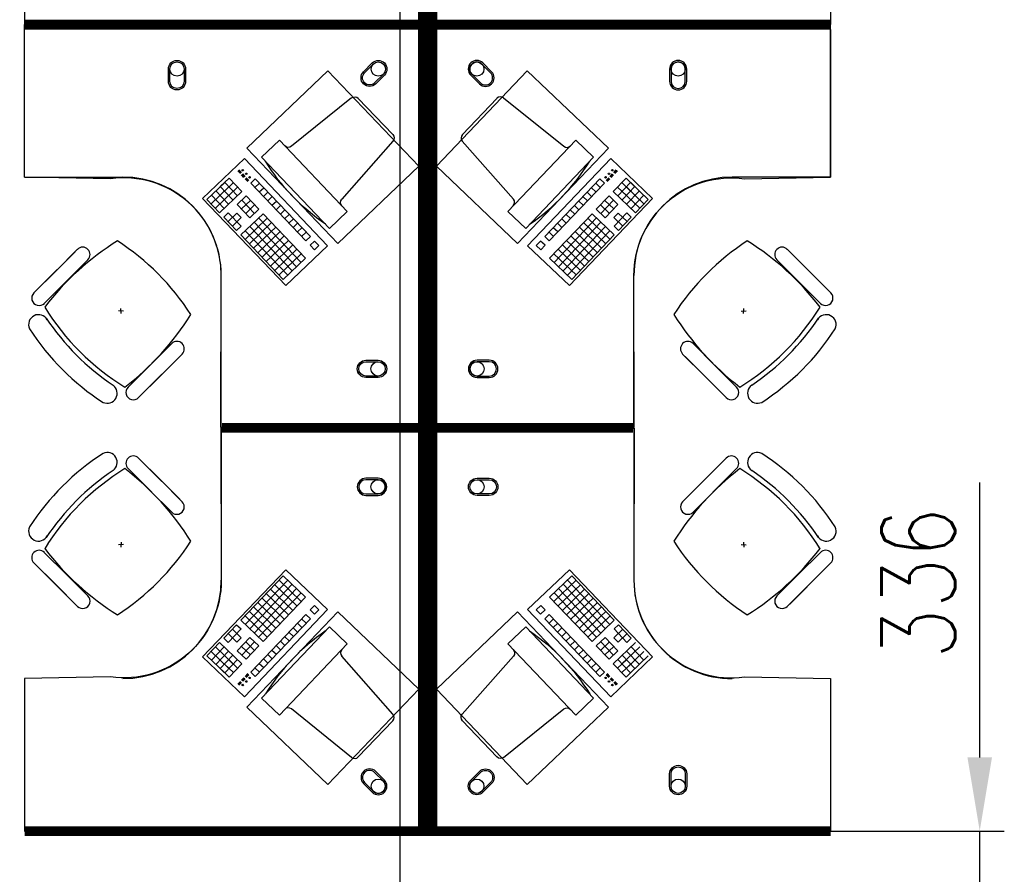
# Model space of a CAD drawing. Header units: millimetres. Extents: x -312551 to 250764, y -35891 to 59426.
# Tile 205 of 256: x -60758 to -56752, y 44485 to 47960. Entities that reach past the tile are written whole.
import ezdxf

# ---------------------------------------------------------------- set-up
doc = ezdxf.new("R2010")
doc.units = ezdxf.units.MM
doc.header["$LTSCALE"] = 2.5
for name, color, linetype in [('FO-00 - FURN$0$FURNITURE', 22, 'Continuous'), ('FO-00 - FURN$0$SP-01$0$FIT-OUT$0$FURNITURE', 22, 'Continuous'), ('NF-GRIDS', 252, 'Continuous')]:
    doc.layers.add(name, color=color, linetype=linetype)
doc.styles.add('ROMANS', font='romans.shx', dxfattribs={"width": 0.8})
doc.dimstyles.new('100NFDIM', dxfattribs={"dimscale": 100, "dimtxt": 3, "dimasz": 3, "dimexe": 1, "dimexo": 1, "dimgap": 1, "dimtad": 1, "dimdec": 0, "dimdsep": 46, "dimtxsty": 'ROMANS', "dimcen": 3, "dimclrd": 4, "dimclre": 4, "dimclrt": 1, "dimaunit": 1, "dimadec": 0, "dimazin": 0, "dimtfac": 1, "dimtdec": 0, "dimtmove": 0, "dimatfit": 3, "dimfxl": 0, "dimtolj": 1, "dimarcsym": 0})

# ---------------------------------------------------------------- blocks, each defined once
blk = doc.blocks.new('FO-00 - FURN$0$SP-01$0$FIT-OUT$0$PC')
at = {"layer": 'FO-00 - FURN$0$SP-01$0$FIT-OUT$0$FURNITURE', "linetype": 'Continuous'}
for p, q in [((241.8, -93.1), (98, -236.8)), ((268.8, -92), (509.4, -294.6)), ((96.9, -263.9), (299.5, -504.5))]:
    blk.add_line(p, q, dxfattribs=at)
blk.add_lwpolyline([(276, -553.9), (346.7, -624.6), (629.5, -341.8), (558.8, -271)], close=True, dxfattribs=at)
for centre, radius, start, end in [((255.9, -107.2), 20, 49.8991, 135), ((112.2, -251), 20, 135, 220.1009), ((522.3, -279.3), 20, 229.8991, 315), ((-109.9, 114.8), 864, 303.1779, 326.8221), ((284.2, -517.4), 20, 315, 40.1009)]:
    blk.add_arc(centre, radius, start, end, dxfattribs=at)
blk = doc.blocks.new('*D217')
at = {"color": 4, "lineweight": -2, "ltscale": 500000}
for p, q in [((-56852.1, 44960.7), (-56852.1, 46077.8)), ((-58793.7, 44660.7), (-56752.1, 44660.7)), ((-56852.1, 44324.5), (-56852.1, 44660.7)), ((-58793.7, 44324.5), (-56752.1, 44324.5)), ((-56852.1, 44024.5), (-56852.1, 43724.5))]:
    blk.add_line(p, q, dxfattribs=at)
at = {"color": 4, "ltscale": 500000}
for points in [[(-56902.1, 44960.7), (-56802.1, 44960.7), (-56852.1, 44660.7)], [(-56902.1, 44024.5), (-56802.1, 44024.5), (-56852.1, 44324.5)]]:
    blk.add_solid(points, dxfattribs=at)
at = {"layer": 'Defpoints', "color": 0, "ltscale": 500000}
for p in [(-58893.7, 44660.7), (-56852.1, 44660.7), (-58893.7, 44324.5)]:
    blk.add_point(p, dxfattribs=at)
at = {"color": 1, "ltscale": 500000, "insert": (-57102.1, 45669.2), "char_height": 300, "attachment_point": 5, "rotation": 90, "style": 'ROMANS'}
blk.add_mtext('\\A1;336', dxfattribs=at)

msp = doc.modelspace()

# ---------------------------------------------------------------- linework, layer by layer
at = {"layer": 'FO-00 - FURN$0$FURNITURE', "color": 8}
for p, q in [((-57459.1, 47920.5, 0), (-57459.1, 47320.5, 0)), ((-59844, 47395.9, 0), (-60014, 47233.7, 0)), ((-59505.7, 47041.4, 0), (-59844, 47395.9, 0)), ((-58691.5, 47041.4, 0), (-58353.2, 47395.9, 0)), ((-58353.2, 47395.9, 0), (-58183.2, 47233.7, 0)), ((-60738.2, 47320.5, 0), (-60338.2, 47320.5, 0)), ((-59942.2, 47281.5, 0), (-59906, 47316, 0)), ((-59854.2, 47261.8, 0), (-59906, 47316, 0)), ((-59860.3, 47334.4, 0), (-59870.7, 47345.3, 0)), ((-59858.8, 47335.7, 0), (-59869.3, 47346.7, 0)), ((-59857.4, 47337.1, 0), (-59867.8, 47348.1, 0)), ((-59855.9, 47338.5, 0), (-59866.4, 47349.5, 0)), ((-59845.7, 47319.1, 0), (-59855.3, 47329.1, 0)), ((-59844.2, 47320.5, 0), (-59853.8, 47330.5, 0)), ((-59842.8, 47321.8, 0), (-59852.4, 47331.9, 0)), ((-59841.3, 47323.2, 0), (-59850.9, 47333.3, 0)), ((-59829.7, 47302, 0), (-59840.7, 47313.5, 0)), ((-59828.2, 47303.4, 0), (-59839.2, 47314.9, 0)), ((-59826.8, 47304.7, 0), (-59837.8, 47316.3, 0)), ((-59825.4, 47306.1, 0), (-59836.4, 47317.7, 0)), ((-59818, 47296.3, 0), (-59800, 47313.6, 0)), ((-59575.6, 47078.4, 0), (-59800, 47313.6, 0)), ((-58621.6, 47078.4, 0), (-58397.3, 47313.6, 0)), ((-58379.2, 47296.3, 0), (-58397.3, 47313.6, 0)), ((-58371.9, 47306.1, 0), (-58360.9, 47317.7, 0)), ((-58370.4, 47304.7, 0), (-58359.4, 47316.3, 0)), ((-58369, 47303.4, 0), (-58358, 47314.9, 0)), ((-58367.5, 47302, 0), (-58356.5, 47313.5, 0)), ((-58355.9, 47323.2, 0), (-58346.3, 47333.3, 0)), ((-58354.4, 47321.8, 0), (-58344.8, 47331.9, 0)), ((-58353, 47320.5, 0), (-58343.4, 47330.5, 0)), ((-58351.5, 47319.1, 0), (-58341.9, 47329.1, 0)), ((-58343, 47261.8, 0), (-58291.2, 47316, 0)), ((-58341.3, 47338.5, 0), (-58330.8, 47349.5, 0)), ((-58339.8, 47337.1, 0), (-58329.4, 47348.1, 0)), ((-58338.4, 47335.7, 0), (-58327.9, 47346.7, 0)), ((-58337, 47334.4, 0), (-58326.5, 47345.3, 0)), ((-58255.1, 47281.5, 0), (-58291.2, 47316, 0)), ((-57459.1, 47320.5, 0), (-57859.1, 47320.5, 0)), ((-59996.4, 47229.7, 0), (-59924.1, 47298.8, 0)), ((-59979.2, 47211.7, 0), (-59906.8, 47280.7, 0)), ((-59890.4, 47227.3, 0), (-59942.2, 47281.5, 0)), ((-59890.4, 47227.3, 0), (-59942.2, 47281.5, 0)), ((-59924.9, 47263.4, 0), (-59888.7, 47297.9, 0)), ((-59872.3, 47244.5, 0), (-59924.1, 47298.8, 0)), ((-59872.3, 47244.5, 0), (-59924.1, 47298.8, 0)), ((-59907.7, 47245.3, 0), (-59871.5, 47279.9, 0)), ((-59593.7, 47061.2, 0), (-59818, 47296.3, 0)), ((-59800.8, 47278.2, 0), (-59782.7, 47295.5, 0)), ((-59783.5, 47260.1, 0), (-59765.4, 47277.4, 0)), ((-58603.6, 47061.2, 0), (-58379.2, 47296.3, 0)), ((-58413.7, 47260.1, 0), (-58431.8, 47277.4, 0)), ((-58396.4, 47278.2, 0), (-58414.5, 47295.5, 0)), ((-58289.6, 47245.3, 0), (-58325.7, 47279.9, 0)), ((-58324.9, 47244.5, 0), (-58273.1, 47298.8, 0)), ((-58324.9, 47244.5, 0), (-58273.1, 47298.8, 0)), ((-58272.3, 47263.4, 0), (-58308.5, 47297.9, 0)), ((-58306.8, 47227.3, 0), (-58255.1, 47281.5, 0)), ((-58306.8, 47227.3, 0), (-58255.1, 47281.5, 0)), ((-58218.1, 47211.7, 0), (-58290.4, 47280.7, 0)), ((-58200.8, 47229.7, 0), (-58273.1, 47298.8, 0)), ((-60014, 47233.7, 0), (-59675.7, 46879.2, 0)), ((-59926.6, 47192.7, 0), (-59978.3, 47247, 0)), ((-59961.9, 47193.6, 0), (-59889.6, 47262.6, 0)), ((-59908.5, 47210, 0), (-59960.3, 47264.3, 0)), ((-59944.7, 47175.5, 0), (-59854.2, 47261.8, 0)), ((-59873.1, 47209.2, 0), (-59837, 47243.7, 0)), ((-59785.2, 47189.4, 0), (-59837, 47243.7, 0)), ((-59766.3, 47242, 0), (-59748.2, 47259.3, 0)), ((-59749, 47223.9, 0), (-59730.9, 47241.2, 0)), ((-58183.2, 47233.7, 0), (-58521.5, 46879.2, 0)), ((-58448.2, 47223.9, 0), (-58466.3, 47241.2, 0)), ((-58431, 47242, 0), (-58449, 47259.3, 0)), ((-58412, 47189.4, 0), (-58360.3, 47243.7, 0)), ((-58324.1, 47209.2, 0), (-58360.3, 47243.7, 0)), ((-58252.6, 47175.5, 0), (-58343, 47261.8, 0)), ((-58235.3, 47193.6, 0), (-58307.7, 47262.6, 0)), ((-58288.7, 47210, 0), (-58237, 47264.3, 0)), ((-58270.7, 47192.7, 0), (-58218.9, 47247, 0)), ((-59944.7, 47175.5, 0), (-59996.4, 47229.7, 0)), ((-59821.4, 47154.9, 0), (-59873.1, 47209.2, 0)), ((-59855.9, 47191.1, 0), (-59819.7, 47225.6, 0)), ((-59803.3, 47172.2, 0), (-59855, 47226.4, 0)), ((-59838.6, 47173, 0), (-59802.4, 47207.5, 0)), ((-59731.8, 47205.9, 0), (-59713.7, 47223.1, 0)), ((-59714.5, 47187.8, 0), (-59696.4, 47205, 0)), ((-58482.7, 47187.8, 0), (-58500.8, 47205, 0)), ((-58465.5, 47205.9, 0), (-58483.6, 47223.1, 0)), ((-58358.6, 47173, 0), (-58394.8, 47207.5, 0)), ((-58394, 47172.2, 0), (-58342.2, 47226.4, 0)), ((-58341.4, 47191.1, 0), (-58377.5, 47225.6, 0)), ((-58375.9, 47154.9, 0), (-58324.1, 47209.2, 0)), ((-58252.6, 47175.5, 0), (-58200.8, 47229.7, 0)), ((-59927.4, 47157.4, 0), (-59909.3, 47174.7, 0)), ((-59875.6, 47103.1, 0), (-59927.4, 47157.4, 0)), ((-59910.1, 47139.3, 0), (-59874, 47173.8, 0)), ((-59857.5, 47120.4, 0), (-59909.3, 47174.7, 0)), ((-59892.9, 47121.2, 0), (-59856.7, 47155.7, 0)), ((-59856.7, 47155.7, 0), (-59874, 47173.8, 0)), ((-59858.4, 47085, 0), (-59767.9, 47171.3, 0)), ((-59841.1, 47067, 0), (-59750.7, 47153.3, 0)), ((-59821.4, 47154.9, 0), (-59785.2, 47189.4, 0)), ((-59613.4, 46973.2, 0), (-59786, 47154.1, 0)), ((-59595.3, 46990.5, 0), (-59767.9, 47171.3, 0)), ((-59697.2, 47169.7, 0), (-59679.1, 47186.9, 0)), ((-59680, 47151.6, 0), (-59661.9, 47168.9, 0)), ((-58601.9, 46990.5, 0), (-58429.3, 47171.3, 0)), ((-58583.8, 46973.2, 0), (-58411.2, 47154.1, 0)), ((-58517.3, 47151.6, 0), (-58535.3, 47168.9, 0)), ((-58500, 47169.7, 0), (-58518.1, 47186.9, 0)), ((-58356.1, 47067, 0), (-58446.6, 47153.3, 0)), ((-58338.9, 47085, 0), (-58429.3, 47171.3, 0)), ((-58375.9, 47154.9, 0), (-58412, 47189.4, 0)), ((-58340.5, 47155.7, 0), (-58323.3, 47173.8, 0)), ((-58304.4, 47121.2, 0), (-58340.5, 47155.7, 0)), ((-58339.7, 47120.4, 0), (-58287.9, 47174.7, 0)), ((-58287.1, 47139.3, 0), (-58323.3, 47173.8, 0)), ((-58321.6, 47103.1, 0), (-58269.8, 47157.4, 0)), ((-58269.8, 47157.4, 0), (-58287.9, 47174.7, 0)), ((-59875.6, 47103.1, 0), (-59857.5, 47120.4, 0)), ((-59823.8, 47048.9, 0), (-59733.4, 47135.2, 0)), ((-59649.6, 46938.7, 0), (-59822.2, 47119.6, 0)), ((-59806.6, 47030.8, 0), (-59716.1, 47117.1, 0)), ((-59631.5, 46956, 0), (-59804.1, 47136.8, 0)), ((-59662.7, 47133.5, 0), (-59644.6, 47150.8, 0)), ((-59645.5, 47115.4, 0), (-59627.4, 47132.7, 0)), ((-59628.2, 47097.3, 0), (-59610.1, 47114.6, 0)), ((-58569, 47097.3, 0), (-58587.1, 47114.6, 0)), ((-58551.8, 47115.4, 0), (-58569.9, 47132.7, 0)), ((-58565.7, 46956, 0), (-58393.1, 47136.8, 0)), ((-58534.5, 47133.5, 0), (-58552.6, 47150.8, 0)), ((-58547.6, 46938.7, 0), (-58375, 47119.6, 0)), ((-58390.7, 47030.8, 0), (-58481.1, 47117.1, 0)), ((-58373.4, 47048.9, 0), (-58463.8, 47135.2, 0)), ((-58321.6, 47103.1, 0), (-58339.7, 47120.4, 0)), ((-59685.8, 46904.2, 0), (-59858.4, 47085, 0)), ((-59667.7, 46921.4, 0), (-59840.3, 47102.3, 0)), ((-59789.3, 47012.7, 0), (-59698.9, 47099, 0)), ((-59772.1, 46994.6, 0), (-59681.6, 47080.9, 0)), ((-59610.9, 47079.3, 0), (-59592.9, 47096.5, 0)), ((-59593.7, 47061.2, 0), (-59575.6, 47078.4, 0)), ((-58603.6, 47061.2, 0), (-58621.6, 47078.4, 0)), ((-58586.3, 47079.3, 0), (-58604.4, 47096.5, 0)), ((-58529.6, 46921.4, 0), (-58357, 47102.3, 0)), ((-58425.2, 46994.6, 0), (-58515.6, 47080.9, 0)), ((-58511.5, 46904.2, 0), (-58338.9, 47085, 0)), ((-58407.9, 47012.7, 0), (-58498.3, 47099, 0)), ((-59754.8, 46976.5, 0), (-59664.4, 47062.8, 0)), ((-59737.5, 46958.4, 0), (-59647.1, 47044.7, 0)), ((-59675.7, 46879.2, 0), (-59505.7, 47041.4, 0)), ((-59675.7, 46879.2, 0), (-59505.7, 47041.4, 0)), ((-59675.7, 46879.2, 0), (-59505.7, 47041.4, 0)), ((-59576.4, 47043.1, 0), (-59558.3, 47060.3, 0)), ((-59559.2, 47025, 0), (-59576.4, 47043.1, 0)), ((-59559.2, 47025, 0), (-59541.1, 47042.3, 0)), ((-59559.2, 47025, 0), (-59541.1, 47042.3, 0)), ((-59559.2, 47025, 0), (-59541.1, 47042.3, 0)), ((-59541.1, 47042.3, 0), (-59558.3, 47060.3, 0)), ((-58521.5, 46879.2, 0), (-58691.5, 47041.4, 0)), ((-58521.5, 46879.2, 0), (-58691.5, 47041.4, 0)), ((-58521.5, 46879.2, 0), (-58691.5, 47041.4, 0)), ((-58656.2, 47042.3, 0), (-58638.9, 47060.3, 0)), ((-58638.1, 47025, 0), (-58656.2, 47042.3, 0)), ((-58638.1, 47025, 0), (-58656.2, 47042.3, 0)), ((-58638.1, 47025, 0), (-58656.2, 47042.3, 0)), ((-58620.8, 47043.1, 0), (-58638.9, 47060.3, 0)), ((-58638.1, 47025, 0), (-58620.8, 47043.1, 0)), ((-58459.7, 46958.4, 0), (-58550.1, 47044.7, 0)), ((-58442.4, 46976.5, 0), (-58532.9, 47062.8, 0)), ((-60532.8, 47016.9, 0), (-60674.3, 46875.5, 0)), ((-60523.1, 47026.7, 0), (-60611.7, 46938.1, 0)), ((-59720.3, 46940.4, 0), (-59629.9, 47026.7, 0)), ((-59703, 46922.3, 0), (-59612.6, 47008.6, 0)), ((-58494.2, 46922.3, 0), (-58584.6, 47008.6, 0)), ((-58476.9, 46940.4, 0), (-58567.4, 47026.7, 0)), ((-57635.1, 47026.7, 0), (-57546.5, 46938.1, 0)), ((-57625.3, 47016.9, 0), (-57483.9, 46875.5, 0)), ((-60480.7, 46984.2, 0), (-60569.3, 46895.6, 0)), ((-59685.8, 46904.2, 0), (-59595.3, 46990.5, 0)), ((-59685.8, 46904.2, 0), (-59595.3, 46990.5, 0)), ((-59685.8, 46904.2, 0), (-59595.3, 46990.5, 0)), ((-58511.5, 46904.2, 0), (-58601.9, 46990.5, 0)), ((-58511.5, 46904.2, 0), (-58601.9, 46990.5, 0)), ((-58511.5, 46904.2, 0), (-58601.9, 46990.5, 0)), ((-57677.5, 46984.2, 0), (-57588.9, 46895.6, 0)), ((-60700.3, 46849.5, 0), (-60611.7, 46938.1, 0)), ((-59938.2, 46320.5, 0), (-59938.2, 46920.5, 0)), ((-58259.1, 46320.5, 0), (-58259.1, 46920.5, 0)), ((-57457.9, 46849.5, 0), (-57546.5, 46938.1, 0)), ((-60657.9, 46807, 0), (-60569.3, 46895.6, 0)), ((-57500.3, 46807, 0), (-57588.9, 46895.6, 0)), ((-60335.9, 46775.5, 0), (-60355.9, 46776.5, 0)), ((-60345.4, 46766, 0), (-60346.4, 46786, 0)), ((-57822.2, 46775.5, 0), (-57802.2, 46776.5, 0)), ((-57812.7, 46766, 0), (-57811.7, 46786, 0)), ((-60149.5, 46633.6, 0), (-60290.9, 46492.1, 0)), ((-60139.7, 46643.3, 0), (-60228.3, 46554.7, 0)), ((-58018.4, 46643.3, 0), (-57929.8, 46554.7, 0)), ((-58008.7, 46633.6, 0), (-57867.3, 46492.1, 0)), ((-60107, 46591.1, 0), (-60248.5, 46449.7, 0)), ((-60097.3, 46600.9, 0), (-60185.9, 46512.3, 0)), ((-58060.9, 46600.9, 0), (-57972.3, 46512.3, 0)), ((-58051.1, 46591.1, 0), (-57909.7, 46449.7, 0)), ((-60316.9, 46466.1, 0), (-60228.3, 46554.7, 0)), ((-57841.2, 46466.1, 0), (-57929.8, 46554.7, 0)), ((-60274.5, 46423.7, 0), (-60185.9, 46512.3, 0)), ((-57883.7, 46423.7, 0), (-57972.3, 46512.3, 0)), ((-60378.5, 46474, 0), (-60378.4, 46474.2, 0)), ((-57779.7, 46474, 0), (-57779.7, 46474.2, 0)), ((-59938.2, 46280.7, 0), (-59938.2, 45680.7, 0)), ((-58259.1, 46280.7, 0), (-58259.1, 45680.7, 0)), ((-60274.5, 46177.5, 0), (-60185.9, 46088.9, 0)), ((-60107, 46010, 0), (-60248.5, 46151.4, 0)), ((-58051.1, 46010, 0), (-57909.7, 46151.4, 0)), ((-57883.7, 46177.5, 0), (-57972.3, 46088.9, 0)), ((-60378.5, 46127.1, 0), (-60378.4, 46127, 0)), ((-60316.9, 46135, 0), (-60228.3, 46046.4, 0)), ((-57841.2, 46135, 0), (-57929.8, 46046.4, 0)), ((-57779.7, 46127.1, 0), (-57779.7, 46127, 0)), ((-60149.5, 45967.6, 0), (-60290.9, 46109, 0)), ((-60097.3, 46000.3, 0), (-60185.9, 46088.9, 0)), ((-58060.9, 46000.3, 0), (-57972.3, 46088.9, 0)), ((-58008.7, 45967.6, 0), (-57867.3, 46109, 0)), ((-60139.7, 45957.8, 0), (-60228.3, 46046.4, 0)), ((-58018.4, 45957.8, 0), (-57929.8, 46046.4, 0)), ((-60345.4, 45835.1, 0), (-60346.4, 45815.1, 0)), ((-57812.7, 45835.1, 0), (-57811.7, 45815.1, 0)), ((-60657.9, 45794.1, 0), (-60569.3, 45705.5, 0)), ((-60335.9, 45825.6, 0), (-60355.9, 45824.6, 0)), ((-57822.2, 45825.6, 0), (-57802.2, 45824.6, 0)), ((-57500.3, 45794.1, 0), (-57588.9, 45705.5, 0)), ((-60700.3, 45751.7, 0), (-60611.7, 45663.1, 0)), ((-57457.9, 45751.7, 0), (-57546.5, 45663.1, 0)), ((-60532.8, 45584.2, 0), (-60674.3, 45725.6, 0)), ((-60014, 45369.4, 0), (-59675.7, 45723.9, 0)), ((-59675.7, 45723.9, 0), (-59505.7, 45561.6, 0)), ((-59675.7, 45723.9, 0), (-59505.7, 45561.6, 0)), ((-59675.7, 45723.9, 0), (-59505.7, 45561.6, 0)), ((-58521.5, 45723.9, 0), (-58691.5, 45561.6, 0)), ((-58521.5, 45723.9, 0), (-58691.5, 45561.6, 0)), ((-58521.5, 45723.9, 0), (-58691.5, 45561.6, 0)), ((-58183.2, 45369.4, 0), (-58521.5, 45723.9, 0)), ((-57625.3, 45584.2, 0), (-57483.9, 45725.6, 0)), ((-60480.7, 45616.9, 0), (-60569.3, 45705.5, 0)), ((-59685.8, 45698.9, 0), (-59858.4, 45518, 0)), ((-59667.7, 45681.6, 0), (-59840.3, 45500.7, 0)), ((-59703, 45680.8, 0), (-59612.6, 45594.5, 0)), ((-59685.8, 45698.9, 0), (-59595.3, 45612.6, 0)), ((-59685.8, 45698.9, 0), (-59595.3, 45612.6, 0)), ((-59685.8, 45698.9, 0), (-59595.3, 45612.6, 0)), ((-58511.5, 45698.9, 0), (-58601.9, 45612.6, 0)), ((-58511.5, 45698.9, 0), (-58601.9, 45612.6, 0)), ((-58511.5, 45698.9, 0), (-58601.9, 45612.6, 0)), ((-58494.2, 45680.8, 0), (-58584.6, 45594.5, 0)), ((-58529.6, 45681.6, 0), (-58357, 45500.7, 0)), ((-58511.5, 45698.9, 0), (-58338.9, 45518, 0)), ((-57677.5, 45616.9, 0), (-57588.9, 45705.5, 0)), ((-60523.1, 45574.5, 0), (-60611.7, 45663.1, 0)), ((-59649.6, 45664.3, 0), (-59822.2, 45483.5, 0)), ((-59631.5, 45647.1, 0), (-59804.1, 45466.2, 0)), ((-59613.4, 45629.8, 0), (-59786, 45449, 0)), ((-59737.5, 45644.6, 0), (-59647.1, 45558.3, 0)), ((-59720.3, 45662.7, 0), (-59629.9, 45576.4, 0)), ((-58583.8, 45629.8, 0), (-58411.2, 45449, 0)), ((-58476.9, 45662.7, 0), (-58567.4, 45576.4, 0)), ((-58565.7, 45647.1, 0), (-58393.1, 45466.2, 0)), ((-58459.7, 45644.6, 0), (-58550.1, 45558.3, 0)), ((-58547.6, 45664.3, 0), (-58375, 45483.5, 0)), ((-57635.1, 45574.5, 0), (-57546.5, 45663.1, 0)), ((-59789.3, 45590.3, 0), (-59698.9, 45504, 0)), ((-59772.1, 45608.4, 0), (-59681.6, 45522.1, 0)), ((-59595.3, 45612.6, 0), (-59767.9, 45431.7, 0)), ((-59754.8, 45626.5, 0), (-59664.4, 45540.2, 0)), ((-58601.9, 45612.6, 0), (-58429.3, 45431.7, 0)), ((-58442.4, 45626.5, 0), (-58532.9, 45540.2, 0)), ((-58425.2, 45608.4, 0), (-58515.6, 45522.1, 0)), ((-58407.9, 45590.3, 0), (-58498.3, 45504, 0)), ((-59505.7, 45561.6, 0), (-59844, 45207.1, 0)), ((-59823.8, 45554.2, 0), (-59733.4, 45467.9, 0)), ((-59806.6, 45572.3, 0), (-59716.1, 45486, 0)), ((-59559.2, 45578, 0), (-59576.4, 45560, 0)), ((-59576.4, 45560, 0), (-59558.3, 45542.7, 0)), ((-59559.2, 45578, 0), (-59541.1, 45560.8, 0)), ((-59559.2, 45578, 0), (-59541.1, 45560.8, 0)), ((-59559.2, 45578, 0), (-59541.1, 45560.8, 0)), ((-59541.1, 45560.8, 0), (-59558.3, 45542.7, 0)), ((-58691.5, 45561.6, 0), (-58353.2, 45207.1, 0)), ((-58638.1, 45578, 0), (-58656.2, 45560.8, 0)), ((-58638.1, 45578, 0), (-58656.2, 45560.8, 0)), ((-58638.1, 45578, 0), (-58656.2, 45560.8, 0)), ((-58656.2, 45560.8, 0), (-58638.9, 45542.7, 0)), ((-58620.8, 45560, 0), (-58638.9, 45542.7, 0)), ((-58638.1, 45578, 0), (-58620.8, 45560, 0)), ((-58390.7, 45572.3, 0), (-58481.1, 45486, 0)), ((-58373.4, 45554.2, 0), (-58463.8, 45467.9, 0)), ((-59858.4, 45518, 0), (-59767.9, 45431.7, 0)), ((-59841.1, 45536.1, 0), (-59750.7, 45449.8, 0)), ((-59593.7, 45541.9, 0), (-59818, 45306.7, 0)), ((-59575.6, 45524.6, 0), (-59800, 45289.5, 0)), ((-59610.9, 45523.8, 0), (-59592.9, 45506.5, 0)), ((-59593.7, 45541.9, 0), (-59575.6, 45524.6, 0)), ((-58603.6, 45541.9, 0), (-58621.6, 45524.6, 0)), ((-58621.6, 45524.6, 0), (-58397.3, 45289.5, 0)), ((-58586.3, 45523.8, 0), (-58604.4, 45506.5, 0)), ((-58603.6, 45541.9, 0), (-58379.2, 45306.7, 0)), ((-58356.1, 45536.1, 0), (-58446.6, 45449.8, 0)), ((-58338.9, 45518, 0), (-58429.3, 45431.7, 0)), ((-59875.6, 45499.9, 0), (-59927.4, 45445.7, 0)), ((-59857.5, 45482.7, 0), (-59909.3, 45428.4, 0)), ((-59892.9, 45481.8, 0), (-59856.7, 45447.3, 0)), ((-59875.6, 45499.9, 0), (-59857.5, 45482.7, 0)), ((-59662.7, 45469.5, 0), (-59644.6, 45452.3, 0)), ((-59645.5, 45487.6, 0), (-59627.4, 45470.4, 0)), ((-59628.2, 45505.7, 0), (-59610.1, 45488.4, 0)), ((-58569, 45505.7, 0), (-58587.1, 45488.4, 0)), ((-58551.8, 45487.6, 0), (-58569.9, 45470.4, 0)), ((-58534.5, 45469.5, 0), (-58552.6, 45452.3, 0)), ((-58304.4, 45481.8, 0), (-58340.5, 45447.3, 0)), ((-58321.6, 45499.9, 0), (-58339.7, 45482.7, 0)), ((-58339.7, 45482.7, 0), (-58287.9, 45428.4, 0)), ((-58321.6, 45499.9, 0), (-58269.8, 45445.7, 0)), ((-59927.4, 45445.7, 0), (-59909.3, 45428.4, 0)), ((-59910.1, 45463.7, 0), (-59874, 45429.2, 0)), ((-59856.7, 45447.3, 0), (-59874, 45429.2, 0)), ((-59821.4, 45448.1, 0), (-59873.1, 45393.9, 0)), ((-59803.3, 45430.9, 0), (-59855, 45376.6, 0)), ((-59838.6, 45430, 0), (-59802.4, 45395.5, 0)), ((-59821.4, 45448.1, 0), (-59785.2, 45413.6, 0)), ((-59697.2, 45433.4, 0), (-59679.1, 45416.1, 0)), ((-59680, 45451.4, 0), (-59661.9, 45434.2, 0)), ((-58517.3, 45451.4, 0), (-58535.3, 45434.2, 0)), ((-58500, 45433.4, 0), (-58518.1, 45416.1, 0)), ((-58375.9, 45448.1, 0), (-58412, 45413.6, 0)), ((-58358.6, 45430, 0), (-58394.8, 45395.5, 0)), ((-58394, 45430.9, 0), (-58342.2, 45376.6, 0)), ((-58375.9, 45448.1, 0), (-58324.1, 45393.9, 0)), ((-58340.5, 45447.3, 0), (-58323.3, 45429.2, 0)), ((-58287.1, 45463.7, 0), (-58323.3, 45429.2, 0)), ((-58269.8, 45445.7, 0), (-58287.9, 45428.4, 0)), ((-59944.7, 45427.6, 0), (-59996.4, 45373.3, 0)), ((-59979.2, 45391.4, 0), (-59906.8, 45322.4, 0)), ((-59926.6, 45410.3, 0), (-59978.3, 45356, 0)), ((-59961.9, 45409.5, 0), (-59889.6, 45340.4, 0)), ((-59908.5, 45393, 0), (-59960.3, 45338.8, 0)), ((-59944.7, 45427.6, 0), (-59854.2, 45341.3, 0)), ((-59873.1, 45393.9, 0), (-59837, 45359.4, 0)), ((-59855.9, 45412, 0), (-59819.7, 45377.4, 0)), ((-59785.2, 45413.6, 0), (-59837, 45359.4, 0)), ((-59731.8, 45397.2, 0), (-59713.7, 45379.9, 0)), ((-59714.5, 45415.3, 0), (-59696.4, 45398, 0)), ((-58482.7, 45415.3, 0), (-58500.8, 45398, 0)), ((-58465.5, 45397.2, 0), (-58483.6, 45379.9, 0)), ((-58412, 45413.6, 0), (-58360.3, 45359.4, 0)), ((-58341.4, 45412, 0), (-58377.5, 45377.4, 0)), ((-58324.1, 45393.9, 0), (-58360.3, 45359.4, 0)), ((-58252.6, 45427.6, 0), (-58343, 45341.3, 0)), ((-58235.3, 45409.5, 0), (-58307.7, 45340.4, 0)), ((-58218.1, 45391.4, 0), (-58290.4, 45322.4, 0)), ((-58288.7, 45393, 0), (-58237, 45338.8, 0)), ((-58270.7, 45410.3, 0), (-58218.9, 45356, 0)), ((-59844, 45207.1, 0), (-60014, 45369.4, 0)), ((-59996.4, 45373.3, 0), (-59924.1, 45304.3, 0)), ((-59890.4, 45375.8, 0), (-59942.2, 45321.5, 0)), ((-59890.4, 45375.8, 0), (-59942.2, 45321.5, 0)), ((-59872.3, 45358.5, 0), (-59924.1, 45304.3, 0)), ((-59872.3, 45358.5, 0), (-59924.1, 45304.3, 0)), ((-59907.7, 45357.7, 0), (-59871.5, 45323.2, 0)), ((-59766.3, 45361, 0), (-59748.2, 45343.7, 0)), ((-59749, 45379.1, 0), (-59730.9, 45361.8, 0)), ((-58448.2, 45379.1, 0), (-58466.3, 45361.8, 0)), ((-58431, 45361, 0), (-58449, 45343.7, 0)), ((-58353.2, 45207.1, 0), (-58183.2, 45369.4, 0)), ((-58289.6, 45357.7, 0), (-58325.7, 45323.2, 0)), ((-58324.9, 45358.5, 0), (-58273.1, 45304.3, 0)), ((-58324.9, 45358.5, 0), (-58273.1, 45304.3, 0)), ((-58306.8, 45375.8, 0), (-58255.1, 45321.5, 0)), ((-58306.8, 45375.8, 0), (-58255.1, 45321.5, 0)), ((-58200.8, 45373.3, 0), (-58273.1, 45304.3, 0)), ((-59942.2, 45321.5, 0), (-59906, 45287, 0)), ((-59924.9, 45339.6, 0), (-59888.7, 45305.1, 0)), ((-59854.2, 45341.3, 0), (-59906, 45287, 0)), ((-59800.8, 45324.8, 0), (-59782.7, 45307.6, 0)), ((-59783.5, 45342.9, 0), (-59765.4, 45325.7, 0)), ((-58413.7, 45342.9, 0), (-58431.8, 45325.7, 0)), ((-58396.4, 45324.8, 0), (-58414.5, 45307.6, 0)), ((-58343, 45341.3, 0), (-58291.2, 45287, 0)), ((-58272.3, 45339.6, 0), (-58308.5, 45305.1, 0)), ((-58255.1, 45321.5, 0), (-58291.2, 45287, 0)), ((-59860.3, 45268.7, 0), (-59870.7, 45257.7, 0)), ((-59845.7, 45284, 0), (-59855.3, 45273.9, 0)), ((-59844.2, 45282.6, 0), (-59853.8, 45272.5, 0)), ((-59842.8, 45281.2, 0), (-59852.4, 45271.2, 0)), ((-59841.3, 45279.8, 0), (-59850.9, 45269.8, 0)), ((-59829.7, 45301.1, 0), (-59840.7, 45289.5, 0)), ((-59828.2, 45299.7, 0), (-59839.2, 45288.1, 0)), ((-59826.8, 45298.3, 0), (-59837.8, 45286.8, 0)), ((-59825.4, 45296.9, 0), (-59836.4, 45285.4, 0)), ((-59818, 45306.7, 0), (-59800, 45289.5, 0)), ((-58379.2, 45306.7, 0), (-58397.3, 45289.5, 0)), ((-58371.9, 45296.9, 0), (-58360.9, 45285.4, 0)), ((-58370.4, 45298.3, 0), (-58359.4, 45286.8, 0)), ((-58369, 45299.7, 0), (-58358, 45288.1, 0)), ((-58367.5, 45301.1, 0), (-58356.5, 45289.5, 0)), ((-58355.9, 45279.8, 0), (-58346.3, 45269.8, 0)), ((-58354.4, 45281.2, 0), (-58344.8, 45271.2, 0)), ((-58353, 45282.6, 0), (-58343.4, 45272.5, 0)), ((-58351.5, 45284, 0), (-58341.9, 45273.9, 0)), ((-58337, 45268.7, 0), (-58326.5, 45257.7, 0)), ((-59858.8, 45267.3, 0), (-59869.3, 45256.3, 0)), ((-59857.4, 45265.9, 0), (-59867.8, 45255, 0)), ((-59855.9, 45264.5, 0), (-59866.4, 45253.6, 0)), ((-58341.3, 45264.5, 0), (-58330.8, 45253.6, 0)), ((-58339.8, 45265.9, 0), (-58329.4, 45255, 0)), ((-58338.4, 45267.3, 0), (-58327.9, 45256.3, 0))]:
    msp.add_line(p, q, dxfattribs=at)
at = {"layer": 'FO-00 - FURN$0$FURNITURE', "color": 8, "extrusion": (6.58823e-06, -1.6454e-07, 1)}
msp.add_line((-59369.2, 46301.4, 0), (-59939.2, 46301.5, 0), dxfattribs=at)
at = {"layer": 'FO-00 - FURN$0$FURNITURE', "color": 8, "extrusion": (6.58823e-06, 1.6454e-07, 1)}
msp.add_line((-59369.2, 46299.7, 0), (-59939.2, 46299.6, 0), dxfattribs=at)
at = {"layer": 'FO-00 - FURN$0$FURNITURE', "color": 8, "extrusion": (-6.58823e-06, -1.6454e-07, 1)}
msp.add_line((-58828, 46301.4, 0), (-58258, 46301.5, 0), dxfattribs=at)
at = {"layer": 'FO-00 - FURN$0$FURNITURE', "color": 8, "extrusion": (-6.58823e-06, 1.6454e-07, 1)}
msp.add_line((-58828, 46299.7, 0), (-58258, 46299.6, 0), dxfattribs=at)
at = {"layer": 'FO-00 - FURN$0$FURNITURE', "color": 8, "const_width": 40, "elevation": 0}
for points in [[(-60738.1, 47940.5), (-59118.1, 47940.5), (-59118.1, 49580.4), (-59935.9, 49580.4)], [(-57459.1, 47940.5), (-59079.1, 47940.5), (-59079, 49580.4), (-58261.3, 49580.4)], [(-60738.1, 47940.5), (-59118.1, 47940.5), (-59118.2, 46300.6), (-59935.9, 46300.6)], [(-57459.1, 47940.5), (-59079.1, 47940.5), (-59079.1, 46300.6), (-58261.3, 46300.6)], [(-60738.1, 44660.7), (-59118.1, 44660.7), (-59118.2, 46300.6), (-59935.9, 46300.6)], [(-57459.1, 44660.7), (-59079.1, 44660.7), (-59079.1, 46300.6), (-58261.3, 46300.6)]]:
    msp.add_lwpolyline(points, dxfattribs=at)
at = {"layer": 'FO-00 - FURN$0$FURNITURE', "color": 8}
for points in [[(-59939.3, 49579.5), (-59938.1, 48960.5, -0.455459), (-60388.1, 48567.4), (-60738.1, 48560.5), (-60738.1, 47940.5), (-59118.1, 47940.5), (-59118.1, 49580.4)], [(-58257.8, 49579.5), (-58259, 48960.5, 0.455459), (-57809.1, 48567.4), (-57459, 48560.5), (-57459.1, 47940.5), (-59079.1, 47940.5), (-59079, 49580.4)], [(-59939.4, 46301.4), (-59938.2, 46920.5, 0.455459), (-60388.1, 47313.5), (-60738.2, 47320.5), (-60738.1, 47940.5), (-59118.1, 47940.5), (-59118.2, 46300.6)], [(-58257.9, 46301.4), (-58259.1, 46920.5, -0.455459), (-57809.1, 47313.5), (-57459.1, 47320.5), (-57459.1, 47940.5), (-59079.1, 47940.5), (-59079.1, 46300.6)], [(-59939.4, 46299.7), (-59938.2, 45680.7, -0.455459), (-60388.1, 45287.6), (-60738.2, 45280.7), (-60738.1, 44660.7), (-59118.1, 44660.7), (-59118.2, 46300.6)], [(-58257.9, 46299.7), (-58259.1, 45680.7, 0.455459), (-57809.1, 45287.6), (-57459.1, 45280.7), (-57459.1, 44660.7), (-59079.1, 44660.7), (-59079.1, 46300.6)]]:
    msp.add_lwpolyline(points, format="xyb", close=True, dxfattribs=at)
at = {"layer": 'FO-00 - FURN$0$FURNITURE', "color": 8, "elevation": 0}
for points in [[(-60083.2, 47709.9, -1), (-60153.2, 47709.9), (-60153.2, 47759.9, -1), (-60083.2, 47759.9)], [(-59309.7, 47699.6, -1), (-59359.2, 47749.1), (-59323.8, 47784.5, -1), (-59274.3, 47735)], [(-58887.5, 47699.6, 1), (-58838, 47749.1), (-58873.4, 47784.5, 1), (-58922.9, 47735)], [(-58114.1, 47709.9, 1), (-58044.1, 47709.9), (-58044.1, 47759.9, 1), (-58114.1, 47759.9)], [(-60089.2, 47709.9, -1), (-60147.2, 47709.9), (-60147.2, 47759.9, -1), (-60089.2, 47759.9)], [(-59313.9, 47703.9, -1), (-59354.9, 47744.9), (-59319.6, 47780.2, -1), (-59278.6, 47739.2)], [(-58883.3, 47703.9, 1), (-58842.3, 47744.9), (-58877.6, 47780.2, 1), (-58918.7, 47739.2)], [(-58108.1, 47709.9, 1), (-58050.1, 47709.9), (-58050.1, 47759.9, 1), (-58108.1, 47759.9)], [(-59349.9, 46505.5, -1), (-59349.9, 46575.5), (-59299.9, 46575.5, -1), (-59299.9, 46505.5)], [(-59349.9, 46511.5, -1), (-59349.9, 46569.5), (-59299.9, 46569.5, -1), (-59299.9, 46511.5)], [(-58847.4, 46505.5, 1), (-58847.4, 46575.5), (-58897.4, 46575.5, 1), (-58897.4, 46505.5)], [(-58847.4, 46511.5, 1), (-58847.4, 46569.5), (-58897.4, 46569.5, 1), (-58897.4, 46511.5)], [(-59349.9, 46095.7, 1), (-59349.9, 46025.7), (-59299.9, 46025.7, 1), (-59299.9, 46095.7)], [(-59349.9, 46089.7, 1), (-59349.9, 46031.7), (-59299.9, 46031.7, 1), (-59299.9, 46089.7)], [(-58847.4, 46095.7, -1), (-58847.4, 46025.7), (-58897.4, 46025.7, -1), (-58897.4, 46095.7)], [(-58847.4, 46089.7, -1), (-58847.4, 46031.7), (-58897.4, 46031.7, -1), (-58897.4, 46089.7)], [(-59309.7, 44903.4, 1), (-59359.2, 44853.9), (-59323.8, 44818.6, 1), (-59274.3, 44868.1)], [(-58887.5, 44903.4, -1), (-58838, 44853.9), (-58873.4, 44818.6, -1), (-58922.9, 44868.1)], [(-58114.1, 44893.2, -1), (-58044.1, 44893.2), (-58044.1, 44843.2, -1), (-58114.1, 44843.2)], [(-58108.1, 44893.2, -1), (-58050.1, 44893.2), (-58050.1, 44843.2, -1), (-58108.1, 44843.2)], [(-59313.9, 44899.2, 1), (-59354.9, 44858.2), (-59319.6, 44822.8, 1), (-59278.6, 44863.8)], [(-58883.3, 44899.2, -1), (-58842.3, 44858.2), (-58877.6, 44822.8, -1), (-58918.7, 44863.8)]]:
    msp.add_lwpolyline(points, format="xyb", close=True, dxfattribs=at)
for points in [[(-59464.2, 47050), (-59834.3, 47437.7), (-59504.4, 47752.5), (-59134.3, 47364.8)], [(-58733, 47050), (-58363, 47437.7), (-58692.9, 47752.5), (-59062.9, 47364.8)], [(-59464.2, 45553.1), (-59834.3, 45165.3), (-59504.4, 44850.5), (-59134.3, 45238.3)], [(-58733, 45553.1), (-58363, 45165.3), (-58692.9, 44850.5), (-59062.9, 45238.3)]]:
    msp.add_lwpolyline(points, close=True, dxfattribs=at)
at = {"layer": 'FO-00 - FURN$0$FURNITURE', "color": 8}
for centre, radius in [((-60118.1, 47759.9, 0), 29), ((-59299.1, 47759.7, 0), 29), ((-58898.1, 47759.7, 0), 29), ((-58079.1, 47759.9, 0), 29), ((-59850.4, 47348.3, 0), 3), ((-59836.6, 47333.9, 0), 3), ((-59822.8, 47319.4, 0), 3), ((-58374.4, 47319.4, 0), 3), ((-58360.6, 47333.9, 0), 3), ((-58346.8, 47348.3, 0), 3), ((-59299.9, 46540.5, 0), 29), ((-58897.4, 46540.5, 0), 29), ((-59299.9, 46060.7, 0), 29), ((-58897.4, 46060.7, 0), 29), ((-59836.6, 45269.2, 0), 3), ((-59822.8, 45283.7, 0), 3), ((-58374.4, 45283.7, 0), 3), ((-58360.6, 45269.2, 0), 3), ((-59850.4, 45254.7, 0), 3), ((-58346.8, 45254.7, 0), 3), ((-59299.1, 44843.3, 0), 29), ((-58898.1, 44843.3, 0), 29), ((-58079.1, 44843.2, 0), 29)]:
    msp.add_circle(centre, radius, dxfattribs=at)
for centre, radius, start, end in [((-60338.2, 46920.5, 0), 400, 359.9998, 89.9998), ((-57859.1, 46920.5, 0), 400, 90.0002, 180.0002), ((-59762.4, 46105, 0), 1127.4, 122.0344, 142.4724), ((-60501.9, 47005.4, 0), 30, 314.9998, 134.9998), ((-60903.1, 46220.9, 0), 1000, 32.7338, 57.1325), ((-57255.1, 46220.9, 0), 1000, 122.8675, 147.2662), ((-58395.8, 46105, 0), 1127.4, 37.5276, 57.9656), ((-57656.3, 47005.4, 0), 30, 45.0002, 225.0002), ((-60679.1, 46828.2, 0), 30, 134.9998, 314.9998), ((-57479.1, 46828.2, 0), 30, 225.0002, 45.0002), ((-59806.1, 47317.9, 0), 1000, 211.7413, 238.3896), ((-58352.1, 47317.9, 0), 1000, 301.6104, 328.2587), ((-60681.5, 46720.6, 0), 40.4, 28.0199, 205.068), ((-61017.4, 47360.1, 0), 1127.4, 307.5543, 327.9396), ((-57140.8, 47360.1, 0), 1127.4, 212.0604, 232.4457), ((-57476.7, 46720.6, 0), 40.4, 334.932, 151.9801), ((-59820.1, 47303.8, 0), 1000, 213.8556, 236.0633), ((-58338, 47303.8, 0), 1000, 303.9367, 326.1444), ((-59877.4, 47245, 0), 1000, 212.787, 237.2127), ((-58280.7, 47245, 0), 1000, 302.7873, 327.213), ((-60118.5, 46622.1, 0), 30, 314.9998, 134.9998), ((-58039.6, 46622.1, 0), 30, 45.0002, 225.0002), ((-60401.8, 46440.9, 0), 40.4, 244.9316, 54.7902), ((-57756.3, 46440.9, 0), 40.4, 125.2098, 295.0684), ((-60295.7, 46444.9, 0), 30, 134.9998, 314.9998), ((-57862.4, 46444.9, 0), 30, 225.0002, 45.0002), ((-59877.4, 45356.1, 0), 1000, 122.7873, 147.213), ((-60401.8, 46160.2, 0), 40.4, 305.2098, 115.0684), ((-57756.3, 46160.2, 0), 40.4, 64.9316, 234.7902), ((-58280.7, 45356.1, 0), 1000, 32.787, 57.2127), ((-60295.7, 46156.2, 0), 30, 45.0002, 225.0002), ((-57862.4, 46156.2, 0), 30, 314.9998, 134.9998), ((-59806.1, 45283.2, 0), 1000, 121.6104, 148.2587), ((-59820.1, 45297.3, 0), 1000, 123.9367, 146.1444), ((-61017.4, 45241.1, 0), 1127.4, 32.0604, 52.4457), ((-57140.8, 45241.1, 0), 1127.4, 127.5543, 147.9396), ((-58352.1, 45283.2, 0), 1000, 31.7413, 58.3896), ((-58338, 45297.3, 0), 1000, 33.8556, 56.0633), ((-60118.5, 45979, 0), 30, 225.0002, 45.0002), ((-58039.6, 45979, 0), 30, 134.9998, 314.9998), ((-60681.5, 45880.5, 0), 40.4, 154.932, 331.9801), ((-57476.7, 45880.5, 0), 40.4, 208.0199, 25.068), ((-60903.1, 46380.3, 0), 1000, 302.8675, 327.2662), ((-57255.1, 46380.3, 0), 1000, 212.7338, 237.1325), ((-60679.1, 45772.9, 0), 30, 45.0002, 225.0002), ((-59762.4, 46496.1, 0), 1127.4, 217.5276, 237.9656), ((-58395.8, 46496.1, 0), 1127.4, 302.0344, 322.4724), ((-57479.1, 45772.9, 0), 30, 314.9998, 134.9998), ((-60338.2, 45680.7, 0), 400, 270.0002, 0.0002), ((-57859.1, 45680.7, 0), 400, 179.9998, 269.9998), ((-60501.9, 45595.7, 0), 30, 225.0002, 45.0002), ((-57656.3, 45595.7, 0), 30, 134.9998, 314.9998)]:
    msp.add_arc(centre, radius, start, end, dxfattribs=at)
at = {"layer": 'NF-GRIDS', "color": 8}
msp.add_line((-59210, -27784), (-59210, 58409.3), dxfattribs=at)

# ---------------------------------------------------------------- block references
at = {"layer": 'FO-00 - FURN$0$FURNITURE', "color": 8, "xscale": -1, "rotation": 358.6594780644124}
msp.add_blockref('FO-00 - FURN$0$SP-01$0$FIT-OUT$0$PC', (-59136.7, 47728.1, 0), dxfattribs=at)
at = {"layer": 'FO-00 - FURN$0$FURNITURE', "color": 8, "extrusion": (2.60602e-30, -6.3055e-29, -1), "xscale": -1, "zscale": -1, "rotation": 358.6594780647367}
msp.add_blockref('FO-00 - FURN$0$SP-01$0$FIT-OUT$0$PC', (59060.5, 47728.1, 0), dxfattribs=at)
at = {"layer": 'FO-00 - FURN$0$FURNITURE', "color": 8, "rotation": 181.3405219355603}
msp.add_blockref('FO-00 - FURN$0$SP-01$0$FIT-OUT$0$PC', (-59136.7, 44874.9, 0), dxfattribs=at)
at = {"layer": 'FO-00 - FURN$0$FURNITURE', "color": 8, "extrusion": (2.60602e-30, 6.3055e-29, -1), "zscale": -1, "rotation": 181.3405219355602}
msp.add_blockref('FO-00 - FURN$0$SP-01$0$FIT-OUT$0$PC', (59060.5, 44874.9, 0), dxfattribs=at)

# ---------------------------------------------------------------- dimensions: what is measured, and where the dimension line sits
at = {"color": 8, "ltscale": 500000}
dim = msp.add_linear_dim(base=(-56852.1, 44660.7), p1=(-58893.7, 44324.5), p2=(-58893.7, 44660.7), angle=90, dimstyle='100NFDIM', dxfattribs=at)
dim.commit()
dim.dimension.update_dxf_attribs({"geometry": '*D217', "text_midpoint": (-57102.1, 45669.2)})

doc.saveas('drawing.dxf')
